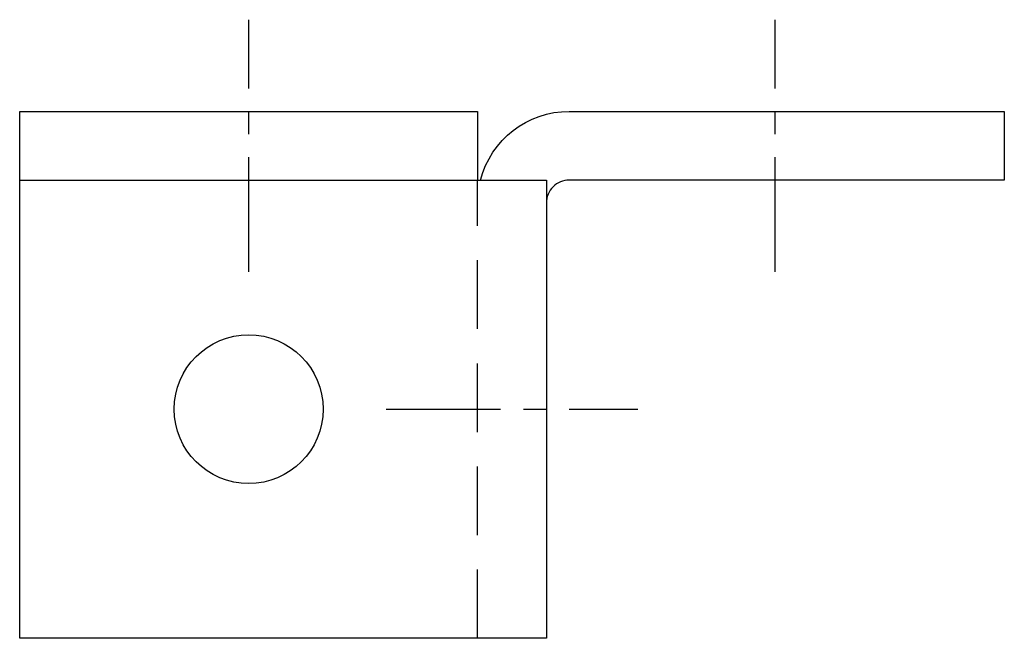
# Model space of a CAD drawing. Extents: x 11 to 205, y 79 to 201.
import ezdxf

# ---------------------------------------------------------------- set-up
doc = ezdxf.new("R2010")
doc.units = 0
doc.header["$MEASUREMENT"] = 0
doc.linetypes.add('AI9-LTYPE1', pattern=[36.225371, 22.640855, -4.528172, 4.528172, -4.528172])
doc.linetypes.add('AI9-LTYPE2', pattern=[20.37677, 13.584513, -6.792257])
doc.layers.get('0').update_dxf_attribs({"linetype": 'CONTINUOUS'})

msp = doc.modelspace()

# ---------------------------------------------------------------- linework, layer by layer
at = {"color": 253, "linetype": 'AI9-LTYPE1'}
for p, q in [((55.88, 151.03), (55.88, 200.84)), ((160.02, 151.03), (160.02, 200.84)), ((83.05, 123.86), (132.85, 123.86))]:
    msp.add_line(p, q, dxfattribs=at)
at = {"color": 7}
for p, q in [((10.59, 169.14), (10.59, 182.72)), ((10.59, 182.72), (101.16, 182.72)), ((101.16, 182.72), (101.16, 169.14)), ((10.59, 78.58), (10.59, 169.14)), ((10.59, 169.14), (114.74, 169.14)), ((114.74, 169.14), (114.74, 78.58)), ((114.74, 78.58), (10.59, 78.58))]:
    msp.add_line(p, q, dxfattribs=at)
at = {"color": 7, "linetype": 'AI9-LTYPE2'}
msp.add_line((101.16, 78.58), (101.16, 169.14), dxfattribs=at)
at = {"color": 7}
msp.add_circle((55.88, 123.86), 14.72, dxfattribs=at)
msp.add_open_spline([(101.73, 169.14), (103.8, 177.14), (111.01, 182.72), (119.27, 182.72), (119.27, 182.72), (205.31, 182.72), (205.31, 182.72), (205.31, 182.72), (205.31, 169.14), (205.31, 169.14), (205.31, 169.14), (119.27, 169.14), (119.27, 169.14), (118.07, 169.14), (116.92, 168.66), (116.07, 167.81), (115.22, 166.96), (114.74, 165.81), (114.74, 164.61)], degree=3, knots=[0, 0, 0, 0, 1, 1, 1, 2, 2, 2, 3, 3, 3, 4, 4, 4, 5, 5, 5, 6, 6, 6, 6], dxfattribs=at)

doc.saveas('drawing.dxf')
